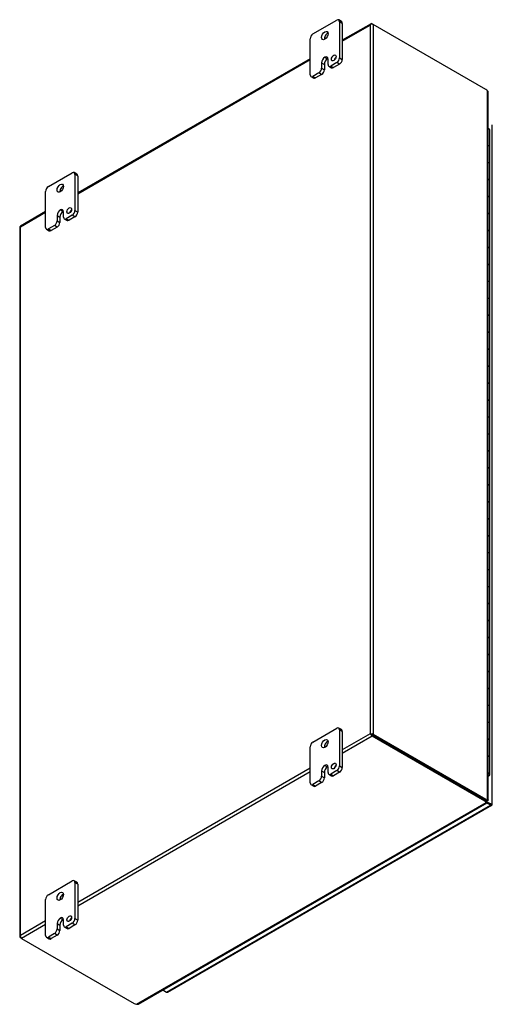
# Model space of a CAD drawing. Header units: inches. Extents: x 12 to 225, y 5 to 157.
# Tile 9 of 9: x 202 to 225, y 109 to 156. Entities that reach past the tile are written whole.
import ezdxf

# ---------------------------------------------------------------- set-up
doc = ezdxf.new("R2010")
doc.units = ezdxf.units.IN
doc.header["$MEASUREMENT"] = 0
for name, color, linetype in [('COM48492', 7, 'CONTINUOUS'), ('COM71780-22', 7, 'CONTINUOUS'), ('FET07710', 7, 'CONTINUOUS'), ('HNG10620-38B', 7, 'CONTINUOUS'), ('HNG10620-38C', 7, 'CONTINUOUS'), ('HNG10620-38P', 7, 'CONTINUOUS')]:
    doc.layers.add(name, color=color, linetype=linetype)

msp = doc.modelspace()

# ---------------------------------------------------------------- linework, layer by layer
at = {"layer": 'COM48492', "color": 7}
for p, q in [((219.017, 156.231), (217.632, 155.431)), ((217.632, 155.394), (218.969, 156.167)), ((218.969, 156.167), (218.969, 122.05)), ((218.999, 156.208), (218.999, 156.208)), ((219.071, 156.226), (219.122, 156.196)), ((224.543, 153.066), (219.122, 156.196)), ((219.122, 156.196), (219.122, 122.021)), ((216.085, 154.538), (204.904, 148.082)), ((204.904, 148.046), (216.085, 154.502)), ((224.626, 118.867), (224.626, 152.994)), ((224.658, 118.849), (224.658, 152.924)), ((203.357, 147.19), (202.149, 146.492)), ((202.152, 146.457), (203.357, 147.153)), ((202.12, 146.442), (202.12, 112.267)), ((202.152, 112.341), (202.152, 146.457)), ((218.969, 122.05), (217.632, 121.278)), ((219.071, 121.933), (217.632, 121.102)), ((219.02, 122.021), (218.969, 122.05)), ((218.999, 122.033), (219.071, 121.992)), ((218.999, 122.033), (219.071, 121.991)), ((219.071, 121.992), (224.492, 118.862)), ((224.492, 118.862), (219.071, 121.991)), ((224.492, 118.803), (219.071, 121.933)), ((219.122, 122.021), (224.543, 118.891)), ((216.085, 120.385), (204.904, 113.929)), ((216.085, 120.209), (204.904, 113.753)), ((207.728, 109.028), (224.554, 118.743)), ((207.804, 109.035), (224.586, 118.725)), ((224.543, 118.891), (224.492, 118.862)), ((224.492, 118.803), (224.492, 118.862)), ((224.554, 118.802), (224.554, 118.743)), ((224.564, 118.764), (224.577, 118.756)), ((224.564, 118.764), (224.577, 118.756)), ((224.569, 118.754), (224.588, 118.729)), ((224.575, 118.838), (224.626, 118.867)), ((224.626, 118.841), (224.613, 118.849)), ((224.613, 118.849), (224.626, 118.841)), ((224.624, 118.849), (224.655, 118.845)), ((203.357, 113.037), (202.152, 112.341)), ((203.357, 112.86), (202.203, 112.194)), ((202.131, 112.294), (202.131, 112.294)), ((202.203, 112.194), (202.152, 112.223)), ((202.203, 112.194), (207.623, 109.064))]:
    msp.add_line(p, q, dxfattribs=at)
for centre, radius, start, end in [((224.565, 152.924), 0.0932, 0.3232, 48.8002), ((224.651, 118.807), 0.0976, 187.3468, 212.3906), ((224.527, 118.72), 0.0618, 8.366, 35.9004), ((224.62, 118.751), 0.0976, 87.6094, 112.6532), ((224.633, 118.902), 0.0618, 264.0996, 291.6339), ((207.758, 109.116), 0.0932, 251.1668, 299.6948)]:
    msp.add_arc(centre, radius, start, end, dxfattribs=at)
for centre, major_axis, ratio, start_param, end_param in [((219.046, 156.123), (0.076, 0.132), 0.577982, 1.230411, 1.570248), ((219.046, 156.123), (0.076, 0.132), 0.577982, 1.231508, 1.571345), ((219.071, 156.137), (0.054, -0.0935), 0.57735, 2.356194, 3.587154), ((219.046, 156.152), (0.108, 0), 0.57735, 0.785398, 2.016358), ((224.543, 152.862), (-0.125, 0.217), 0.57735, 5.006396, 5.497787), ((202.203, 146.398), (0.054, -0.0935), 0.57735, 3.141593, 3.587154), ((202.228, 146.442), (0.108, 0), 0.57735, 2.696031, 3.141593), ((202.228, 146.413), (-0.108, 0.062), 0.000948, 0.445015, 0.784852), ((202.228, 146.413), (-0.108, 0.062), 0.000948, -0.784852, -0.445015), ((219.046, 122.006), (-0.108, 0.062), 0.000948, -1.124689, -0.784852), ((219.046, 122.006), (-0.108, 0.062), 0.000948, 0.784852, 1.124689), ((219.046, 121.977), (0.108, 0), 0.57735, 0.785398, 2.016358), ((219.071, 122.021), (0.054, -0.0935), 0.57735, 4.266828, 5.497787), ((219.046, 122.006), (0.036, -0.0207), 0.000948, 0.785944, 2.356741), ((219.046, 122.006), (0.036, -0.0208), 0.000948, 3.926445, 5.497241), ((224.492, 119.066), (0.125, -0.217), 0.57735, 5.497787, 5.989178), ((224.315, 118.76), (0.25, 0), 0.57735, 0.294007, 0.785398), ((224.315, 118.701), (0.25, 0), 0.57735, 0.294007, 0.785398), ((224.543, 119.095), (0.125, -0.217), 0.57735, 5.497787, 5.989178), ((202.228, 112.267), (0.108, 0), 0.57735, 2.696031, 3.926991), ((202.228, 112.296), (-0.076, -0.132), 0.577982, 4.712938, 5.052774), ((202.228, 112.296), (-0.076, -0.132), 0.577982, 4.71184, 5.051677), ((202.203, 112.282), (0.054, -0.0935), 0.57735, 4.266828, 5.497787), ((207.8, 109.166), (-0.25, 0), 0.57735, 0.785398, 1.276789)]:
    msp.add_ellipse(centre, major_axis=major_axis, ratio=ratio, start_param=start_param, end_param=end_param, dxfattribs=at)
for points, knots in [([(224.555, 118.793), (224.555, 118.794), (224.555, 118.794), (224.555, 118.797), (224.555, 118.799), (224.554, 118.802)], [0.6694376, 0.6694376, 0.6694376, 0.6694376, 0.75, 0.75, 1, 1, 1, 1]), ([(224.588, 118.729), (224.588, 118.728), (224.588, 118.727), (224.588, 118.726), (224.587, 118.725), (224.586, 118.724), (224.585, 118.724), (224.583, 118.724), (224.581, 118.724), (224.579, 118.725), (224.574, 118.727), (224.569, 118.73), (224.564, 118.734), (224.559, 118.738), (224.556, 118.741), (224.554, 118.743)], [0, 0, 0, 0, 0.058508, 0.117588, 0.177234, 0.23744, 0.298196, 0.359495, 0.421327, 0.483683, 0.609872, 0.738031, 0.824554, 0.911887, 1, 1, 1, 1]), ([(224.626, 118.867), (224.628, 118.867), (224.631, 118.866), (224.635, 118.865), (224.639, 118.864), (224.642, 118.862), (224.645, 118.861), (224.648, 118.859), (224.651, 118.858), (224.653, 118.856), (224.655, 118.854), (224.657, 118.852), (224.658, 118.849), (224.658, 118.847), (224.656, 118.845), (224.655, 118.845)], [0, 0, 0, 0, 0.058839, 0.117335, 0.175479, 0.233264, 0.290679, 0.347718, 0.404373, 0.460635, 0.516498, 0.640635, 0.762642, 0.882451, 1, 1, 1, 1])]:
    msp.add_open_spline(points, degree=3, knots=knots, dxfattribs=at)
at = {"layer": 'COM71780-22', "color": 7}
for p, q in [((224.851, 118.655), (224.851, 151.365)), ((224.283, 118.983), (224.283, 118.983)), ((209.181, 109.612), (224.768, 118.611)), ((209.235, 109.606), (224.822, 118.606)), ((224.311, 118.967), (224.31, 118.967)), ((224.555, 118.793), (224.768, 118.67)), ((224.768, 118.67), (224.555, 118.793)), ((224.768, 118.611), (224.579, 118.72)), ((224.768, 118.67), (224.768, 118.67)), ((224.768, 118.67), (224.768, 118.67)), ((224.768, 118.67), (224.819, 118.641)), ((224.84, 118.628), (224.768, 118.67)), ((224.84, 118.628), (224.768, 118.67)), ((208.992, 109.721), (209.181, 109.612))]:
    msp.add_line(p, q, dxfattribs=at)
for centre, major_axis, ratio, start_param, end_param in [((224.743, 118.685), (-0.036, 0.0207), 0.000948, 2.356741, 3.927537), ((224.743, 118.685), (-0.036, 0.0208), 0.000948, 2.355648, 3.926445), ((224.768, 118.699), (-0.054, 0.0935), 0.57735, 2.356194, 3.587154), ((224.743, 118.685), (0.108, -0.062), 0.000948, -0.784852, -0.445015), ((224.743, 118.685), (0.108, -0.062), 0.000948, 0.445015, 0.784852), ((224.743, 118.655), (-0.108, 0), 0.57735, 2.696031, 3.141593), ((209.181, 109.7), (-0.054, 0.0935), 0.57735, 2.356194, 3.141593)]:
    msp.add_ellipse(centre, major_axis=major_axis, ratio=ratio, start_param=start_param, end_param=end_param, dxfattribs=at)
at = {"layer": 'FET07710', "color": 7}
for p, q in [((216.218, 155.738), (217.367, 156.401)), ((217.593, 156.334), (217.461, 156.41)), ((217.499, 156.324), (217.499, 154.589)), ((217.632, 156.248), (217.499, 156.324)), ((217.632, 156.248), (217.632, 154.513)), ((216.085, 153.773), (216.085, 155.508)), ((216.793, 154.614), (216.792, 154.614)), ((216.792, 154.614), (216.925, 154.538)), ((216.793, 154.614), (216.925, 154.538)), ((216.925, 154.538), (216.925, 154.538)), ((217.499, 154.589), (217.632, 154.513)), ((216.638, 154.347), (216.638, 154.092)), ((216.638, 154.347), (216.77, 154.271)), ((216.638, 154.092), (216.77, 154.016)), ((216.77, 154.271), (216.77, 154.016)), ((216.947, 154.27), (216.947, 154.525)), ((216.986, 154.184), (217.118, 154.108)), ((217.367, 154.36), (217.079, 154.194)), ((217.079, 154.194), (217.212, 154.117)), ((217.499, 154.283), (217.212, 154.117)), ((217.499, 154.283), (217.367, 154.36)), ((216.124, 153.687), (216.256, 153.611)), ((216.506, 153.862), (216.218, 153.696)), ((216.218, 153.696), (216.35, 153.62)), ((216.638, 153.786), (216.35, 153.62)), ((216.638, 153.786), (216.506, 153.862)), ((203.49, 148.389), (204.639, 149.052)), ((204.865, 148.985), (204.733, 149.062)), ((204.771, 148.976), (204.771, 147.241)), ((204.904, 148.9), (204.771, 148.976)), ((204.904, 148.9), (204.904, 147.165)), ((203.357, 146.424), (203.357, 148.159)), ((203.91, 146.999), (203.91, 146.744)), ((203.91, 146.999), (204.042, 146.922)), ((204.065, 147.266), (204.064, 147.266)), ((204.064, 147.266), (204.197, 147.189)), ((204.065, 147.266), (204.197, 147.19)), ((204.197, 147.19), (204.197, 147.189)), ((204.219, 146.922), (204.219, 147.177)), ((204.639, 147.011), (204.351, 146.845)), ((204.771, 146.935), (204.639, 147.011)), ((204.771, 147.241), (204.904, 147.165)), ((203.778, 146.514), (203.49, 146.348)), ((203.91, 146.438), (203.778, 146.514)), ((203.91, 146.744), (204.042, 146.667)), ((204.042, 146.922), (204.042, 146.667)), ((204.258, 146.836), (204.39, 146.76)), ((204.351, 146.845), (204.484, 146.769)), ((204.771, 146.935), (204.484, 146.769)), ((203.396, 146.339), (203.528, 146.262)), ((203.49, 146.348), (203.622, 146.271)), ((203.91, 146.438), (203.622, 146.271)), ((216.218, 121.649), (217.367, 122.312)), ((217.593, 122.245), (217.461, 122.321)), ((217.499, 122.236), (217.499, 120.501)), ((217.632, 122.159), (217.499, 122.236)), ((217.632, 122.159), (217.632, 120.424)), ((216.085, 119.684), (216.085, 121.419)), ((216.793, 120.526), (216.792, 120.525)), ((216.792, 120.525), (216.925, 120.449)), ((216.793, 120.526), (216.925, 120.449)), ((216.925, 120.449), (216.925, 120.449)), ((216.947, 120.182), (216.947, 120.437)), ((217.499, 120.501), (217.632, 120.424)), ((216.638, 120.258), (216.638, 120.003)), ((216.638, 120.258), (216.77, 120.182)), ((216.638, 120.003), (216.77, 119.927)), ((216.77, 120.182), (216.77, 119.927)), ((216.986, 120.096), (217.118, 120.019)), ((217.367, 120.271), (217.079, 120.105)), ((217.079, 120.105), (217.212, 120.029)), ((217.499, 120.195), (217.212, 120.029)), ((217.499, 120.195), (217.367, 120.271)), ((216.124, 119.598), (216.256, 119.522)), ((216.506, 119.774), (216.218, 119.608)), ((216.218, 119.608), (216.35, 119.531)), ((216.638, 119.697), (216.35, 119.531)), ((216.638, 119.697), (216.506, 119.774)), ((203.49, 114.3), (204.639, 114.964)), ((204.865, 114.897), (204.733, 114.973)), ((204.771, 114.887), (204.771, 113.152)), ((204.904, 114.811), (204.771, 114.887)), ((204.904, 114.811), (204.904, 113.076)), ((203.357, 112.336), (203.357, 114.071)), ((203.91, 112.91), (203.91, 112.655)), ((203.91, 112.91), (204.042, 112.834)), ((204.042, 112.834), (204.042, 112.579)), ((204.065, 113.177), (204.064, 113.177)), ((204.064, 113.177), (204.197, 113.101)), ((204.065, 113.177), (204.197, 113.101)), ((204.197, 113.101), (204.197, 113.101)), ((204.219, 112.833), (204.219, 113.088)), ((204.639, 112.922), (204.351, 112.757)), ((204.771, 112.846), (204.484, 112.68)), ((204.771, 112.846), (204.639, 112.922)), ((204.771, 113.152), (204.904, 113.076)), ((203.778, 112.425), (203.49, 112.259)), ((203.91, 112.349), (203.622, 112.183)), ((203.91, 112.349), (203.778, 112.425)), ((203.91, 112.655), (204.042, 112.579)), ((204.258, 112.747), (204.39, 112.671)), ((204.351, 112.757), (204.484, 112.68)), ((203.396, 112.25), (203.528, 112.173)), ((203.49, 112.259), (203.622, 112.183))]:
    msp.add_line(p, q, dxfattribs=at)
for centre, major_axis, start_param, end_param in [((217.367, 156.248), (-0.094, -0.162), 2.356194, 3.926991), ((217.499, 156.171), (-0.094, -0.162), 2.356194, 3.141593), ((216.218, 155.584), (0.094, 0.162), 0.785398, 2.356194), ((216.925, 155.585), (0.109, 0.189), 0.649107, 2.492486), ((216.792, 154.436), (0.109, 0.189), 0.785398, 2.356194), ((216.925, 154.36), (0.109, 0.189), 0.785398, 2.356194), ((216.793, 154.436), (-0.109, -0.189), 2.356194, 3.926991), ((216.925, 154.36), (-0.109, -0.189), 3.793313, 3.926991), ((217.355, 154.507), (0.078, 0.135), 1.008936, 2.132657), ((217.367, 154.513), (-0.094, -0.162), 0.785398, 2.356194), ((216.506, 154.016), (-0.094, -0.162), 0.785398, 2.356194), ((217.079, 154.347), (0.094, 0.162), 2.356194, 3.926991), ((217.212, 154.27), (0.094, 0.162), 3.141593, 3.926991), ((217.499, 154.436), (0.094, 0.162), 3.926991, 5.497787), ((216.218, 153.849), (0.094, 0.162), 2.356194, 3.926991), ((216.35, 153.773), (0.094, 0.162), 3.141593, 3.926991), ((216.638, 153.939), (0.094, 0.162), 3.926991, 5.497787), ((204.639, 148.899), (-0.094, -0.162), 2.356194, 3.926991), ((204.771, 148.823), (-0.094, -0.162), 2.356194, 3.141593), ((203.49, 148.236), (0.094, 0.162), 0.785398, 2.356194), ((204.197, 148.236), (0.109, 0.189), 0.649107, 2.492486), ((204.064, 147.088), (0.109, 0.189), 0.785398, 2.356194), ((204.197, 147.011), (0.109, 0.189), 0.785398, 2.356194), ((204.065, 147.088), (-0.109, -0.189), 2.356194, 3.926991), ((204.197, 147.012), (-0.109, -0.189), 3.793313, 3.926991), ((204.627, 147.158), (0.078, 0.135), 1.008936, 2.132657), ((204.639, 147.164), (-0.094, -0.162), 0.785398, 2.356194), ((204.771, 147.088), (0.094, 0.162), 3.926991, 5.497787), ((203.778, 146.667), (-0.094, -0.162), 0.785398, 2.356194), ((203.91, 146.591), (0.094, 0.162), 3.926991, 5.497787), ((204.351, 146.998), (0.094, 0.162), 2.356194, 3.926991), ((204.484, 146.922), (0.094, 0.162), 3.141593, 3.926991), ((203.49, 146.501), (0.094, 0.162), 2.356194, 3.926991), ((203.622, 146.425), (0.094, 0.162), 3.141593, 3.926991), ((217.367, 122.159), (-0.094, -0.162), 2.356194, 3.926991), ((217.499, 122.083), (-0.094, -0.162), 2.356194, 3.141593), ((216.218, 121.496), (0.094, 0.162), 0.785398, 2.356194), ((216.925, 121.496), (0.109, 0.189), 0.649107, 2.492486), ((216.792, 120.347), (0.109, 0.189), 0.785398, 2.356194), ((216.925, 120.271), (0.109, 0.189), 0.785398, 2.356194), ((216.793, 120.348), (-0.109, -0.189), 2.356194, 3.926991), ((216.925, 120.271), (-0.109, -0.189), 3.793313, 3.926991), ((217.355, 120.418), (0.078, 0.135), 1.008936, 2.132657), ((217.367, 120.424), (-0.094, -0.162), 0.785398, 2.356194), ((217.499, 120.348), (0.094, 0.162), 3.926991, 5.497787), ((216.506, 119.927), (-0.094, -0.162), 0.785398, 2.356194), ((216.638, 119.85), (0.094, 0.162), 3.926991, 5.497787), ((217.079, 120.258), (0.094, 0.162), 2.356194, 3.926991), ((217.212, 120.182), (0.094, 0.162), 3.141593, 3.926991), ((216.218, 119.761), (0.094, 0.162), 2.356194, 3.926991), ((216.35, 119.684), (0.094, 0.162), 3.141593, 3.926991), ((204.639, 114.811), (-0.094, -0.162), 2.356194, 3.926991), ((204.771, 114.734), (-0.094, -0.162), 2.356194, 3.141593), ((203.49, 114.147), (0.094, 0.162), 0.785398, 2.356194), ((204.197, 114.147), (0.109, 0.189), 0.649107, 2.492486), ((204.064, 112.999), (0.109, 0.189), 0.785398, 2.356194), ((204.197, 112.923), (0.109, 0.189), 0.785398, 2.356194), ((204.065, 112.999), (-0.109, -0.189), 2.356194, 3.926991), ((204.197, 112.923), (-0.109, -0.189), 3.793313, 3.926991), ((204.351, 112.91), (0.094, 0.162), 2.356194, 3.926991), ((204.627, 113.069), (0.078, 0.135), 1.008936, 2.132657), ((204.639, 113.076), (-0.094, -0.162), 0.785398, 2.356194), ((204.771, 112.999), (0.094, 0.162), 3.926991, 5.497787), ((203.778, 112.578), (-0.094, -0.162), 0.785398, 2.356194), ((203.91, 112.502), (0.094, 0.162), 3.926991, 5.497787), ((204.484, 112.833), (0.094, 0.162), 3.141593, 3.926991), ((203.49, 112.412), (0.094, 0.162), 2.356194, 3.926991), ((203.622, 112.336), (0.094, 0.162), 3.141593, 3.926991)]:
    msp.add_ellipse(centre, major_axis=major_axis, ratio=0.57735, start_param=start_param, end_param=end_param, dxfattribs=at)
for centre, major_axis in [((216.792, 155.661), (0.109, 0.189)), ((217.223, 154.583), (0.078, 0.135)), ((204.064, 148.312), (0.109, 0.189)), ((204.495, 147.234), (0.078, 0.135)), ((216.792, 121.572), (0.109, 0.189)), ((217.223, 120.494), (0.078, 0.135)), ((204.064, 114.224), (0.109, 0.189)), ((204.495, 113.146), (0.078, 0.135))]:
    msp.add_ellipse(centre, major_axis=major_axis, ratio=0.57735, dxfattribs=at)
at = {"layer": 'HNG10620-38B', "color": 7}
for p, q in [((224.731, 149.481), (224.731, 150.298)), ((224.731, 147.848), (224.731, 148.665)), ((224.731, 146.215), (224.731, 147.032)), ((224.731, 144.582), (224.731, 145.399)), ((224.731, 142.949), (224.731, 143.766)), ((224.731, 141.316), (224.731, 142.133)), ((224.731, 139.683), (224.731, 140.5)), ((224.731, 138.05), (224.731, 138.867)), ((224.731, 136.417), (224.731, 137.234)), ((224.731, 134.784), (224.731, 135.601)), ((224.731, 133.151), (224.731, 133.968)), ((224.731, 131.518), (224.731, 132.335)), ((224.731, 129.885), (224.731, 130.702)), ((224.731, 128.252), (224.731, 129.069)), ((224.731, 126.619), (224.731, 127.436)), ((224.731, 124.986), (224.731, 125.803)), ((224.731, 123.353), (224.731, 124.17)), ((224.731, 121.72), (224.731, 122.537)), ((224.731, 120.087), (224.731, 120.904))]:
    msp.add_line(p, q, dxfattribs=at)
for centre, major_axis, start_param, end_param in [((224.577, 150.298), (-0.154, 0), 3.141593, 4.157881), ((224.577, 149.481), (-0.154, 0), 3.141593, 4.157881), ((224.577, 148.665), (-0.154, 0), 3.141593, 4.157881), ((224.577, 147.848), (-0.154, 0), 3.141593, 4.157881), ((224.577, 147.032), (-0.154, 0), 3.141593, 4.157881), ((224.577, 146.215), (-0.154, 0), 3.141593, 4.157881), ((224.577, 145.399), (-0.154, 0), 3.141593, 4.157881), ((224.577, 144.582), (-0.154, 0), 3.141593, 4.157881), ((224.577, 143.766), (-0.154, 0), 3.141593, 4.157881), ((224.577, 142.949), (-0.154, 0), 3.141593, 4.157881), ((224.577, 142.133), (-0.154, 0), 3.141593, 4.157881), ((224.577, 141.316), (-0.154, 0), 3.141593, 4.157881), ((224.577, 140.5), (-0.154, 0), 3.141593, 4.157881), ((224.577, 139.683), (-0.154, 0), 3.141593, 4.157881), ((224.577, 138.867), (-0.154, 0), 3.141593, 4.157881), ((224.577, 138.05), (-0.154, 0), 3.141593, 4.157881), ((224.577, 137.234), (-0.154, 0), 3.141593, 4.157881), ((224.577, 136.417), (-0.154, 0), 3.141593, 4.157881), ((224.577, 135.601), (-0.154, 0), 3.141593, 4.157881), ((224.577, 134.784), (-0.154, 0), 3.141593, 4.157881), ((224.577, 133.968), (-0.154, 0), 3.141593, 4.157881), ((224.577, 133.151), (-0.154, 0), 3.141593, 4.157881), ((224.577, 132.335), (-0.154, 0), 3.141593, 4.157881), ((224.577, 131.518), (-0.154, 0), 3.141593, 4.157881), ((224.577, 130.702), (-0.154, 0), 3.141593, 4.157881), ((224.577, 129.885), (-0.154, 0), 3.141593, 4.157881), ((224.577, 129.069), (-0.154, 0), 3.141593, 4.157881), ((224.577, 128.252), (-0.154, 0), 3.141593, 4.157881), ((224.577, 127.436), (-0.154, 0), 3.141593, 4.157881), ((224.577, 126.619), (-0.154, 0), 3.141593, 4.157881), ((224.577, 125.803), (-0.154, 0), 3.141593, 4.157881), ((224.577, 124.986), (-0.154, 0), 3.141593, 4.157881), ((224.577, 124.17), (-0.154, 0), 3.141593, 4.157881), ((224.577, 123.353), (-0.154, 0), 3.141593, 4.157881), ((224.577, 122.537), (-0.154, 0), 3.141593, 4.157881), ((224.577, 121.72), (-0.154, 0), 3.141593, 4.157881), ((224.577, 120.904), (-0.154, 0), 3.141593, 4.157881), ((224.577, 120.087), (-0.154, 0), 2.125304, 4.157881), ((224.577, 120.087), (-0.0937, 0), 2.612966, 3.670219)]:
    msp.add_ellipse(centre, major_axis=major_axis, ratio=0.57735, start_param=start_param, end_param=end_param, dxfattribs=at)
at = {"layer": 'HNG10620-38C', "color": 7}
for p, q in [((224.731, 150.298), (224.731, 151.114)), ((224.731, 148.665), (224.731, 149.481)), ((224.731, 147.032), (224.731, 147.848)), ((224.731, 145.399), (224.731, 146.215)), ((224.731, 143.766), (224.731, 144.582)), ((224.731, 142.133), (224.731, 142.949)), ((224.731, 140.5), (224.731, 141.316)), ((224.731, 138.867), (224.731, 139.683)), ((224.731, 137.234), (224.731, 138.05)), ((224.731, 135.601), (224.731, 136.417)), ((224.731, 133.968), (224.731, 134.784)), ((224.731, 132.335), (224.731, 133.151)), ((224.731, 130.702), (224.731, 131.518)), ((224.731, 129.069), (224.731, 129.885)), ((224.731, 127.436), (224.731, 128.252)), ((224.731, 125.803), (224.731, 126.619)), ((224.731, 124.17), (224.731, 124.986)), ((224.731, 122.537), (224.731, 123.353)), ((224.731, 120.904), (224.731, 121.72))]:
    msp.add_line(p, q, dxfattribs=at)
for centre in [(224.577, 151.114), (224.577, 150.298), (224.577, 149.481), (224.577, 148.665), (224.577, 147.848), (224.577, 147.032), (224.577, 146.215), (224.577, 145.399), (224.577, 144.582), (224.577, 143.766), (224.577, 142.949), (224.577, 142.133), (224.577, 141.316), (224.577, 140.5), (224.577, 139.683), (224.577, 138.867), (224.577, 138.05), (224.577, 137.234), (224.577, 136.417), (224.577, 135.601), (224.577, 134.784), (224.577, 133.968), (224.577, 133.151), (224.577, 132.335), (224.577, 131.518), (224.577, 130.702), (224.577, 129.885), (224.577, 129.069), (224.577, 128.252), (224.577, 127.436), (224.577, 126.619), (224.577, 125.803), (224.577, 124.986), (224.577, 124.17), (224.577, 123.353), (224.577, 122.537), (224.577, 121.72), (224.577, 120.904)]:
    msp.add_ellipse(centre, major_axis=(0.154, 0), ratio=0.57735, start_param=0, end_param=1.016289, dxfattribs=at)
at = {"layer": 'HNG10620-38P', "color": 7}
msp.add_ellipse((224.577, 120.087), major_axis=(-0.0937, 0), ratio=0.57735, start_param=2.612966, end_param=3.670219, dxfattribs=at)

doc.saveas('drawing.dxf')
